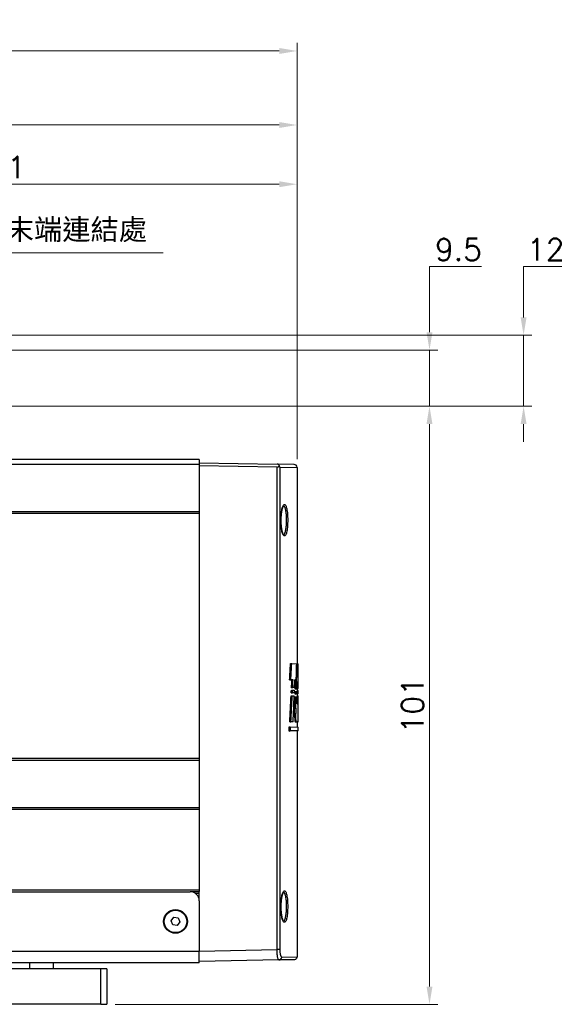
# Model space of a CAD drawing. Header units: inches. Extents: x 0 to 6721, y -3375 to 1330.
# Tile 67 of 196: x 4752 to 4844, y -2055 to -1889. Entities that reach past the tile are written whole.
import ezdxf

# ---------------------------------------------------------------- set-up
doc = ezdxf.new("R2010")
doc.units = ezdxf.units.IN
doc.header["$MEASUREMENT"] = 0
for name, color, linetype, lineweight in [('AM_5', 3, 'Continuous', 15), ('可見 (ISO)', 7, 'Continuous', 25), ('窄部可見 (ISO)', 7, 'Continuous', 25)]:
    doc.layers.add(name, color=color, linetype=linetype, lineweight=lineweight)
doc.styles.get("Standard").update_dxf_attribs({"font": 'arial.ttf'})
doc.styles.add('尺寸標註', font='romans.shx', dxfattribs={"bigfont": 'CHINESET.SHX'})
doc.dimstyles.new('複本(3) CNS2-1$0', dxfattribs={"dimtxt": 3.7, "dimasz": 3, "dimexe": 1.4, "dimexo": 1.4, "dimgap": 1, "dimtad": 1, "dimtoh": 1, "dimdsep": 46, "dimtxsty": '尺寸標註', "dimcen": 0, "dimclrd": 2, "dimclre": 2, "dimclrt": 3, "dimadec": 0, "dimazin": 2, "dimtp": 0.1, "dimtm": 0.1, "dimtfac": 0.71, "dimtmove": 0, "dimatfit": 0, "dimfxl": 0, "dimlwd": 13, "dimlwe": 13, "dimarcsym": 0})

# ---------------------------------------------------------------- blocks, each defined once
blk = doc.blocks.new('*S380')
at = {"layer": 'AM_5', "color": 7}
for p, q in [((10226.38, -457.09), (10210.79, -464.07)), ((10266.01, -457.09), (10226.38, -457.09))]:
    blk.add_line(p, q, dxfattribs=at)
at = {"layer": 'AM_5', "color": 7, "linetype": 'Continuous'}
blk.add_trace([(10210.55, -463.54), (10211.03, -464.6), (10207.59, -465.5)], dxfattribs=at)
at = {"layer": 'AM_5', "color": 2, "insert": (10229.88, -455.34), "char_height": 3.5, "attachment_point": 7}
blk.add_mtext('{\\fPMingLiU|b0|i0|c136|p18;手臂末端連結處}', dxfattribs=at)
blk = doc.blocks.new('*D452')
at = {"layer": 'AM_5', "color": 2, "lineweight": 13}
for p, q in [((4697.96, -1929.51), (4697.96, -1915.51)), ((4798.96, -1963.33), (4798.96, -1915.51)), ((4700.96, -1916.91), (4795.96, -1916.91))]:
    blk.add_line(p, q, dxfattribs=at)
at = {"layer": 'AM_5', "color": 2}
for points in [[(4700.96, -1916.41), (4700.96, -1917.41), (4697.96, -1916.91)], [(4795.96, -1916.41), (4795.96, -1917.41), (4798.96, -1916.91)]]:
    blk.add_solid(points, dxfattribs=at)
at = {"layer": 'Defpoints', "color": 0}
for p in [(4798.96, -1916.91), (4697.96, -1930.91), (4798.96, -1964.73)]:
    blk.add_point(p, dxfattribs=at)
at = {"layer": 'AM_5', "color": 3, "insert": (4748.46, -1914.06), "char_height": 3.7, "attachment_point": 5, "style": '尺寸標註'}
blk.add_mtext('101', dxfattribs=at)
blk = doc.blocks.new('*D453')
at = {"layer": 'AM_5', "color": 2, "lineweight": 13}
for p, q in [((4604.96, -1962.93), (4604.96, -1905.51)), ((4798.96, -1963.33), (4798.96, -1905.51)), ((4607.96, -1906.91), (4795.96, -1906.91))]:
    blk.add_line(p, q, dxfattribs=at)
at = {"layer": 'AM_5', "color": 2}
for points in [[(4607.96, -1906.41), (4607.96, -1907.41), (4604.96, -1906.91)], [(4795.96, -1906.41), (4795.96, -1907.41), (4798.96, -1906.91)]]:
    blk.add_solid(points, dxfattribs=at)
at = {"layer": 'Defpoints', "color": 0}
for p in [(4798.96, -1906.91), (4604.96, -1964.33), (4798.96, -1964.73)]:
    blk.add_point(p, dxfattribs=at)
at = {"layer": 'AM_5', "color": 3, "insert": (4701.96, -1904.06), "char_height": 3.7, "attachment_point": 5, "style": '尺寸標註'}
blk.add_mtext('194', dxfattribs=at)
blk = doc.blocks.new('*D454')
at = {"layer": 'AM_5', "color": 2, "lineweight": 13}
for p, q in [((4574.39, -1974.86), (4574.39, -1893.01)), ((4798.96, -1963.33), (4798.96, -1893.01)), ((4795.96, -1894.41), (4577.39, -1894.41))]:
    blk.add_line(p, q, dxfattribs=at)
at = {"layer": 'AM_5', "color": 2}
for points in [[(4577.39, -1893.91), (4577.39, -1894.91), (4574.39, -1894.41)], [(4795.96, -1893.91), (4795.96, -1894.91), (4798.96, -1894.41)]]:
    blk.add_solid(points, dxfattribs=at)
at = {"layer": 'Defpoints', "color": 0}
for p in [(4574.39, -1894.41), (4798.96, -1964.73), (4574.39, -1976.26)]:
    blk.add_point(p, dxfattribs=at)
at = {"layer": 'AM_5', "color": 3, "insert": (4686.67, -1891.56), "char_height": 3.7, "attachment_point": 5, "style": '尺寸標註'}
blk.add_mtext('224.6', dxfattribs=at)
blk = doc.blocks.new('*D455')
at = {"layer": 'AM_5', "color": 2, "lineweight": 13}
for p, q in [((4721.32, -1954.41), (4822.71, -1954.41)), ((4821.31, -2052.41), (4821.31, -1957.41)), ((4768.28, -2055.41), (4822.71, -2055.41))]:
    blk.add_line(p, q, dxfattribs=at)
at = {"layer": 'AM_5', "color": 2}
for points in [[(4820.81, -1957.41), (4821.81, -1957.41), (4821.31, -1954.41)], [(4820.81, -2052.41), (4821.81, -2052.41), (4821.31, -2055.41)]]:
    blk.add_solid(points, dxfattribs=at)
at = {"layer": 'Defpoints', "color": 0}
for p in [(4719.92, -1954.41), (4821.31, -1954.41), (4766.88, -2055.41)]:
    blk.add_point(p, dxfattribs=at)
at = {"layer": 'AM_5', "color": 3, "insert": (4818.46, -2004.91), "char_height": 3.7, "attachment_point": 5, "rotation": 90, "style": '尺寸標註'}
blk.add_mtext('101', dxfattribs=at)
blk = doc.blocks.new('*D456')
at = {"layer": 'AM_5', "color": 2, "lineweight": 13}
for p, q in [((4821.31, -1941.91), (4821.31, -1930.8)), ((4821.31, -1930.8), (4830.07, -1930.8)), ((4719.36, -1944.91), (4822.71, -1944.91)), ((4821.31, -1954.41), (4821.31, -1944.91)), ((4721.32, -1954.41), (4822.71, -1954.41)), ((4821.31, -1957.41), (4821.31, -1960.41))]:
    blk.add_line(p, q, dxfattribs=at)
at = {"layer": 'AM_5', "color": 2}
for points in [[(4820.81, -1941.91), (4821.81, -1941.91), (4821.31, -1944.91)], [(4820.81, -1957.41), (4821.81, -1957.41), (4821.31, -1954.41)]]:
    blk.add_solid(points, dxfattribs=at)
at = {"layer": 'Defpoints', "color": 0}
for p in [(4717.96, -1944.91), (4821.31, -1944.91), (4719.92, -1954.41)]:
    blk.add_point(p, dxfattribs=at)
at = {"layer": 'AM_5', "color": 3, "insert": (4826.19, -1927.95), "char_height": 3.7, "attachment_point": 5, "style": '尺寸標註'}
blk.add_mtext('9.5', dxfattribs=at)
blk = doc.blocks.new('*D457')
at = {"layer": 'AM_5', "color": 2, "lineweight": 13}
for p, q in [((4837.19, -1939.41), (4837.19, -1930.8)), ((4837.19, -1930.8), (4843.65, -1930.8)), ((4732.36, -1942.41), (4838.59, -1942.41)), ((4837.19, -1954.41), (4837.19, -1942.41)), ((4721.32, -1954.41), (4838.59, -1954.41)), ((4837.19, -1957.41), (4837.19, -1960.41))]:
    blk.add_line(p, q, dxfattribs=at)
at = {"layer": 'AM_5', "color": 2}
for points in [[(4836.69, -1939.41), (4837.69, -1939.41), (4837.19, -1942.41)], [(4836.69, -1957.41), (4837.69, -1957.41), (4837.19, -1954.41)]]:
    blk.add_solid(points, dxfattribs=at)
at = {"layer": 'Defpoints', "color": 0}
for p in [(4730.96, -1942.41), (4719.92, -1954.41), (4837.19, -1954.41)]:
    blk.add_point(p, dxfattribs=at)
at = {"layer": 'AM_5', "color": 3, "insert": (4840.92, -1927.95), "char_height": 3.7, "attachment_point": 5, "style": '尺寸標註'}
blk.add_mtext('12', dxfattribs=at)

msp = doc.modelspace()

# ---------------------------------------------------------------- linework, layer by layer
at = {"layer": '可見 (ISO)'}
for p, q in [((4782.457, -1963.405), (4747.064, -1963.405)), ((4782.457, -1963.405), (4782.457, -1964.228)), ((4782.457, -1964.228), (4612.457, -1964.228)), ((4782.457, -1963.955), (4795.584, -1964.185)), ((4782.457, -1964.228), (4782.457, -1972.228)), ((4795.584, -1964.685), (4782.457, -1964.456)), ((4798.466, -1964.235), (4795.584, -1964.185)), ((4798.957, -1964.735), (4798.957, -1997.894)), ((4782.457, -1972.228), (4612.457, -1972.228)), ((4782.457, -1972.528), (4612.457, -1972.528)), ((4782.457, -1972.228), (4782.457, -1972.528)), ((4782.457, -1972.528), (4782.457, -2013.905)), ((4797.861, -1997.875), (4798.063, -1997.879)), ((4798.063, -1997.879), (4798.9, -1997.893)), ((4798.9, -1997.893), (4799.038, -1997.896)), ((4799.038, -1997.896), (4799.155, -1997.898)), ((4799.157, -2001.85), (4799.157, -1998.083)), ((4798.861, -1999.455), (4798.919, -1999.456)), ((4797.717, -2000.608), (4797.921, -2000.604)), ((4798.288, -2000.598), (4797.921, -2000.604)), ((4798.025, -2001.935), (4798.228, -2001.931)), ((4798.547, -2001.925), (4798.228, -2001.931)), ((4798.831, -2000.588), (4798.595, -2000.592)), ((4799.127, -2000.896), (4799.051, -2000.897)), ((4797.953, -2003.29), (4798.156, -2003.293)), ((4797.979, -2002.828), (4798.182, -2002.825)), ((4798.001, -2002.367), (4798.204, -2002.37)), ((4798.156, -2003.293), (4798.488, -2003.299)), ((4798.509, -2002.819), (4798.182, -2002.825)), ((4798.204, -2002.37), (4798.526, -2002.376)), ((4798.617, -2003.488), (4798.818, -2003.492)), ((4798.631, -2003.004), (4798.832, -2003)), ((4798.643, -2002.565), (4798.844, -2002.568)), ((4798.652, -2002.11), (4798.853, -2002.107)), ((4798.818, -2003.492), (4799.007, -2003.495)), ((4799.016, -2002.997), (4798.832, -2003)), ((4798.844, -2002.568), (4799.024, -2002.572)), ((4799.032, -2002.104), (4798.853, -2002.107)), ((4798.957, -2002.105), (4798.957, -2002.57)), ((4798.957, -2002.384), (4799.143, -2002.387)), ((4798.957, -2002.998), (4798.957, -2003.494)), ((4798.957, -2003.307), (4799.139, -2003.31)), ((4799.007, -2003.495), (4799.101, -2003.496)), ((4799.016, -2002.997), (4799.108, -2002.995)), ((4799.024, -2002.572), (4799.113, -2002.573)), ((4799.032, -2002.104), (4799.116, -2002.102)), ((4799.101, -2003.496), (4799.155, -2003.497)), ((4799.156, -2002.994), (4799.108, -2002.995)), ((4799.113, -2002.573), (4799.157, -2002.574)), ((4799.157, -2002.102), (4799.116, -2002.102)), ((4798.984, -2004.69), (4799.087, -2004.691)), ((4798.552, -2006.299), (4798.754, -2006.299)), ((4798.562, -2005.404), (4798.763, -2005.405)), ((4797.62, -2008.554), (4797.824, -2008.558)), ((4797.62, -2009.251), (4797.62, -2008.554)), ((4797.728, -2007.725), (4797.932, -2007.722)), ((4797.824, -2008.558), (4799.157, -2008.581)), ((4797.824, -2008.558), (4797.824, -2009.248)), ((4798.305, -2007.715), (4797.932, -2007.722)), ((4798.867, -2007.778), (4798.666, -2007.782)), ((4799.101, -2007.774), (4798.868, -2007.778)), ((4798.957, -2007.776), (4798.957, -2008.578)), ((4799.11, -2007.701), (4799.156, -2007.7)), ((4799.157, -2009.224), (4799.157, -2008.581)), ((4797.62, -2009.251), (4797.824, -2009.248)), ((4799.157, -2009.224), (4797.824, -2009.248)), ((4798.957, -2009.228), (4798.957, -2047.376)), ((4782.457, -2013.905), (4612.457, -2013.905)), ((4782.457, -2014.205), (4612.457, -2014.205)), ((4782.457, -2013.905), (4782.457, -2014.205)), ((4782.457, -2014.205), (4782.457, -2022.205)), ((4782.457, -2022.205), (4612.457, -2022.205)), ((4782.457, -2022.505), (4612.457, -2022.505)), ((4782.457, -2022.205), (4782.457, -2022.505)), ((4782.457, -2022.505), (4782.457, -2036.105)), ((4782.457, -2036.105), (4612.457, -2036.105)), ((4613.957, -2036.405), (4780.957, -2036.405)), ((4782.457, -2036.405), (4780.957, -2036.405)), ((4781.786, -2036.655), (4782.457, -2036.655)), ((4782.457, -2036.105), (4782.457, -2036.355)), ((4782.457, -2037.905), (4782.457, -2036.355)), ((4782.444, -2037.705), (4782.457, -2037.705)), ((4782.457, -2037.905), (4782.457, -2046.405)), ((4777.713, -2041.306), (4778.171, -2040.712)), ((4777.999, -2042), (4777.713, -2041.306)), ((4778.171, -2040.712), (4778.915, -2040.811)), ((4779.201, -2041.505), (4778.743, -2042.099)), ((4778.915, -2040.811), (4779.201, -2041.505)), ((4778.743, -2042.099), (4777.999, -2042)), ((4782.457, -2048.405), (4782.457, -2046.405)), ((4782.457, -2048.405), (4612.457, -2048.405)), ((4757.878, -2049.405), (4757.878, -2048.405)), ((4795.898, -2047.921), (4782.457, -2048.155)), ((4798.466, -2047.876), (4795.898, -2047.921)), ((4765.878, -2049.405), (4727.878, -2049.405)), ((4766.878, -2049.405), (4765.878, -2049.405)), ((4766.878, -2049.405), (4766.878, -2055.405)), ((4765.878, -2055.405), (4727.878, -2055.405)), ((4765.878, -2055.405), (4766.878, -2055.405))]:
    msp.add_line(p, q, dxfattribs=at)
for radius in [2, 1.9]:
    msp.add_circle((4778.457, -2041.405), radius, dxfattribs=at)
for centre, radius, end in [((4798.457, -1964.735), 0.5, 89), ((4780.957, -2037.905), 1.5, 90)]:
    msp.add_arc(centre, radius, 0, end, dxfattribs=at)
for centre, major_axis, ratio, start_param, end_param in [((4795.575, -1964.185), (-0.358, 0.361), 0.9656926, 2.3605575, 3.2761601), ((3878.306, -1950.642), (919.298, -52.009), 0.9510687, 0.0023366, 0.0054611), ((3876.318, -1950.636), (921.484, -52.132), 0.9510687, 0.0024691, 0.0055781), ((3840.609, -1981.978), (957.162, 54.151), 0.9510687, 6.2033612, 6.2063168), ((3833.26, -1973.93), (964.477, -54.971), 0.9518055, 0.0291664, 0.0320505), ((3856.203, -1957.297), (941.356, -53.653), 0.9518055, 0.0100595, 0.0115468), ((3854.194, -1957.292), (943.561, -53.779), 0.9518055, 0.0101746, 0.0116584), ((3833.166, -1974.505), (964.569, 54.976), 0.9518055, 6.1935566, 6.1950067), ((3835.22, -1973.931), (962.321, -54.848), 0.9518055, 0.029095, 0.030752), ((3822.64, -1992.438), (975.083, 55.576), 0.9518055, 6.2129789, 6.2142768), ((3824.119, -1988.381), (973.606, -55.491), 0.9518055, 0.045029, 0.0463288), ((4707.457, -2007.076), (1.875, 285.087), 0.3215892, 4.7319551, 4.7328382), ((3862.926, -1957.469), (934.636, -53.27), 0.9518055, 0.0033878, 0.0083722), ((3860.908, -1957.463), (936.851, -53.397), 0.9518055, 0.0035187, 0.0084834), ((4707.426, -1956.597), (-1.883, 281.974), 0.3245408, 4.5455255, 4.5471832), ((4707.457, -1956.614), (-1.881, 282.54), 0.324488, 4.5459361, 4.547565), ((3837.36, -1974.473), (960.378, 54.738), 0.9518055, 6.1870662, 6.1918915), ((4707.502, -1974.466), (1.885, 282.47), 0.3244089, 4.6140091, 4.6155844), ((3838.575, -1974.128), (958.97, -54.657), 0.9518055, 0.0255993, 0.0276956), ((4707.49, -1974.077), (-1.872, 281.872), 0.3244298, 4.6074315, 4.6089957), ((3836.611, -1974.126), (961.131, -54.78), 0.9518055, 0.0256739, 0.0277625), ((4707.462, -1974.068), (-1.88, 282.532), 0.3244788, 4.6076489, 4.6091844), ((3839.246, -1992.537), (958.526, 54.19), 0.9509983, 6.210499, 6.2118075), ((4707.482, -1992.522), (1.881, 282.502), 0.3244437, 4.6774632, 4.6789695), ((3841.045, -1988.515), (956.73, -54.088), 0.9509983, 0.0416294, 0.0429405), ((4707.471, -1988.584), (-1.88, 282.519), 0.3244638, 4.6592001, 4.660696), ((3821.359, -2003.728), (976.363, -55.649), 0.9518055, 0.0600586, 0.0602592), ((4707.704, -2002.484), (-1.704, -444.866), 0.205539, 1.5713817, 1.5718016), ((3821.368, -2006.95), (976.353, 55.648), 0.9518055, 6.2240785, 6.2270841), ((4707.488, -2007.034), (1.88, 282.493), 0.3244332, 4.7288466, 4.7303352), ((3821.359, -2003.728), (976.363, -55.649), 0.9518055, 0.0555438, 0.0580797)]:
    msp.add_ellipse(centre, major_axis=major_axis, ratio=ratio, start_param=start_param, end_param=end_param, dxfattribs=at)
for points, knots in [([(4795.977, -1964.496), (4795.97, -1964.457), (4795.958, -1964.418), (4795.92, -1964.347), (4795.895, -1964.314), (4795.832, -1964.258), (4795.794, -1964.234), (4795.725, -1964.206), (4795.697, -1964.198), (4795.641, -1964.188), (4795.612, -1964.185), (4795.584, -1964.185)], [0.000000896, 0.000000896, 0.000000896, 0.000000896, 0.016688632, 0.016688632, 0.032072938, 0.032072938, 0.047031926, 0.047031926, 0.055959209, 0.055959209, 0.064554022, 0.064554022, 0.064554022, 0.064554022]), ([(4796.059, -1964.685), (4796.057, -1964.675), (4796.054, -1964.666), (4796.045, -1964.634), (4796.036, -1964.611), (4796.013, -1964.557), (4795.996, -1964.526), (4795.977, -1964.496)], [-0.026920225, -0.026920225, -0.026920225, -0.026920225, -0.023086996, -0.023086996, -0.013337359, -0.013337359, -0.00000098, -0.00000098, -0.00000098, -0.00000098]), ([(4796.678, -1971.194), (4796.678, -1971.194), (4796.666, -1971.202), (4796.626, -1971.251), (4796.591, -1971.309), (4796.515, -1971.479), (4796.473, -1971.602), (4796.391, -1971.916), (4796.351, -1972.119), (4796.285, -1972.575), (4796.26, -1972.835), (4796.238, -1973.233), (4796.234, -1973.366), (4796.231, -1973.534), (4796.231, -1973.567), (4796.231, -1973.651), (4796.231, -1973.702), (4796.233, -1973.904), (4796.237, -1974.056), (4796.25, -1974.284), (4796.255, -1974.364), (4796.261, -1974.443)], [0.03283105, 0.03283105, 0.03283105, 0.03283105, 0.06888056, 0.06888056, 0.12618137, 0.12618137, 0.19320114, 0.19320114, 0.27181831, 0.27181831, 0.35398045, 0.35398045, 0.39419044, 0.39419044, 0.40427127, 0.40427127, 0.41939616, 0.41939616, 0.46493517, 0.46493517, 0.4897761, 0.4897761, 0.4897761, 0.4897761]), ([(4796.261, -1974.443), (4796.282, -1974.701), (4796.312, -1974.949), (4796.388, -1975.383), (4796.434, -1975.575), (4796.531, -1975.878), (4796.585, -1975.995), (4796.646, -1976.086), (4796.663, -1976.104), (4796.676, -1976.115), (4796.678, -1976.116), (4796.678, -1976.116)], [0, 0, 0, 0, 0.08174548, 0.08174548, 0.16340077, 0.16340077, 0.24442496, 0.24442496, 0.2806045, 0.2806045, 0.29715622, 0.29715622, 0.29715622, 0.29715622]), ([(4799.038, -1997.896), (4799.027, -1997.922), (4799.016, -1997.975), (4798.988, -1998.176), (4798.971, -1998.356), (4798.944, -1998.773), (4798.931, -1999.036), (4798.921, -1999.368), (4798.92, -1999.412), (4798.919, -1999.456)], [1.08927231, 1.08927231, 1.08927231, 1.08927231, 1.14931917, 1.14931917, 1.23786588, 1.23786588, 1.32630795, 1.32630795, 1.33943432, 1.33943432, 1.33943432, 1.33943432]), ([(4799.157, -1998.083), (4799.157, -1998.05), (4799.157, -1998.021), (4799.157, -1997.937), (4799.156, -1997.905), (4799.155, -1997.898)], [-0.26480933, -0.26480933, -0.26480933, -0.26480933, -0.246613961, -0.246613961, -0.203205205, -0.203205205, -0.203205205, -0.203205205]), ([(4798.552, -2006.299), (4798.552, -2006.355), (4798.551, -2006.41), (4798.551, -2006.63), (4798.555, -2006.806), (4798.567, -2007.131), (4798.577, -2007.279), (4798.598, -2007.513), (4798.611, -2007.615), (4798.639, -2007.749), (4798.653, -2007.782), (4798.666, -2007.782)], [-0.41397318, -0.41397318, -0.41397318, -0.41397318, -0.39775294, -0.39775294, -0.34805293, -0.34805293, -0.29835292, -0.29835292, -0.24849755, -0.24849755, -0.19864218, -0.19864218, -0.19864218, -0.19864218]), ([(4798.868, -2007.778), (4798.867, -2007.778), (4798.867, -2007.778), (4798.854, -2007.778), (4798.839, -2007.746), (4798.812, -2007.612), (4798.799, -2007.51), (4798.778, -2007.277), (4798.768, -2007.129), (4798.756, -2006.805), (4798.753, -2006.629), (4798.753, -2006.464), (4798.753, -2006.41), (4798.753, -2006.355), (4798.754, -2006.299)], [0.59405241, 0.59405241, 0.59405241, 0.59405241, 0.59480637, 0.59480637, 0.64452828, 0.64452828, 0.69425018, 0.69425018, 0.74381794, 0.74381794, 0.79338571, 0.79338571, 0.79338571, 0.80957398, 0.80957398, 0.80957398, 0.80957398]), ([(4799.101, -2007.774), (4799.106, -2007.744), (4799.111, -2007.699), (4799.124, -2007.519), (4799.131, -2007.338), (4799.14, -2006.922), (4799.143, -2006.658), (4799.145, -2006.345), (4799.145, -2006.32), (4799.145, -2006.296)], [-1.01638691, -1.01638691, -1.01638691, -1.01638691, -0.97202233, -0.97202233, -0.88365924, -0.88365924, -0.79537211, -0.79537211, -0.78788199, -0.78788199, -0.78788199, -0.78788199]), ([(4796.678, -2036.444), (4796.678, -2036.444), (4796.666, -2036.452), (4796.626, -2036.501), (4796.591, -2036.559), (4796.515, -2036.729), (4796.473, -2036.852), (4796.391, -2037.166), (4796.351, -2037.369), (4796.285, -2037.825), (4796.26, -2038.085), (4796.238, -2038.483), (4796.234, -2038.616), (4796.231, -2038.784), (4796.231, -2038.817), (4796.231, -2038.901), (4796.231, -2038.952), (4796.233, -2039.154), (4796.237, -2039.306), (4796.25, -2039.534), (4796.255, -2039.614), (4796.261, -2039.693)], [0.03283105, 0.03283105, 0.03283105, 0.03283105, 0.06888056, 0.06888056, 0.12618137, 0.12618137, 0.19320114, 0.19320114, 0.27181831, 0.27181831, 0.35398045, 0.35398045, 0.39419044, 0.39419044, 0.40427127, 0.40427127, 0.41939616, 0.41939616, 0.46493517, 0.46493517, 0.4897761, 0.4897761, 0.4897761, 0.4897761]), ([(4796.261, -2039.693), (4796.282, -2039.951), (4796.312, -2040.199), (4796.388, -2040.633), (4796.434, -2040.825), (4796.531, -2041.128), (4796.585, -2041.245), (4796.646, -2041.336), (4796.663, -2041.354), (4796.676, -2041.365), (4796.678, -2041.366), (4796.678, -2041.366)], [0, 0, 0, 0, 0.08174548, 0.08174548, 0.16340077, 0.16340077, 0.24442496, 0.24442496, 0.2806045, 0.2806045, 0.29715622, 0.29715622, 0.29715622, 0.29715622]), ([(4798.957, -2047.376), (4798.957, -2047.43), (4798.948, -2047.484), (4798.919, -2047.571), (4798.903, -2047.605), (4798.856, -2047.683), (4798.819, -2047.725), (4798.751, -2047.782), (4798.723, -2047.801), (4798.646, -2047.842), (4798.593, -2047.86), (4798.515, -2047.873), (4798.49, -2047.876), (4798.466, -2047.876)], [0, 0, 0, 0, 0.016139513, 0.016139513, 0.027264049, 0.027264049, 0.043672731, 0.043672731, 0.053661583, 0.053661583, 0.070096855, 0.070096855, 0.077400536, 0.077400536, 0.077400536, 0.077400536])]:
    msp.add_open_spline(points, degree=3, knots=knots, dxfattribs=at)
for points in [[(4798.552, -2006.299), (4798.554, -2006.003), (4798.557, -2005.704), (4798.562, -2005.404)], [(4798.763, -2005.405), (4798.759, -2005.704), (4798.755, -2006.003), (4798.754, -2006.299)]]:
    msp.add_open_spline(points, degree=3, dxfattribs=at)
at = {"layer": '窄部可見 (ISO)'}
for p, q in [((4795.584, -2046.177), (4795.584, -1964.685)), ((4796.059, -1964.685), (4796.059, -2046.177)), ((4796.059, -1964.685), (4798.957, -1964.735)), ((4612.457, -2046.405), (4782.457, -2046.405)), ((4782.457, -2046.406), (4795.584, -2046.177)), ((4796.059, -2046.177), (4795.584, -2046.177)), ((4753.878, -2049.405), (4753.878, -2048.405)), ((4796.375, -2047.421), (4798.957, -2047.376)), ((4765.878, -2055.405), (4765.878, -2049.405))]:
    msp.add_line(p, q, dxfattribs=at)
for centre, major_axis, ratio, start_param, end_param in [((4797.168, -1972.852), (0.2, 0.012), 0.3019555, 4.71176, 6.0870834), ((4796.334, -1973.851), (0.057, 3.221), 0.2666414, 4.7779168, 5.0128651), ((4796.062, -1974.459), (0.199, 0.016), 0.3015046, 6.0274454, 6.2831854), ((4797.168, -2038.102), (0.2, 0.012), 0.3019555, 4.71176, 6.0870834), ((4796.334, -2039.101), (0.057, 3.221), 0.2666414, 4.7779168, 5.0128651), ((4796.062, -2039.709), (0.199, 0.016), 0.3015046, 6.0274454, 6.2831854), ((4795.889, -2047.421), (0.009, -0.5), 0.9717724, 0, 1.5538356)]:
    msp.add_ellipse(centre, major_axis=major_axis, ratio=ratio, start_param=start_param, end_param=end_param, dxfattribs=at)
for points, knots in [([(4796.256, -1974.459), (4796.243, -1974.291), (4796.234, -1974.12), (4796.229, -1973.945), (4796.224, -1973.769), (4796.224, -1973.591), (4796.227, -1973.417), (4796.231, -1973.241), (4796.24, -1973.07), (4796.252, -1972.901), (4796.265, -1972.733), (4796.281, -1972.568), (4796.301, -1972.415), (4796.341, -1972.107), (4796.397, -1971.83), (4796.46, -1971.611), (4796.492, -1971.501), (4796.526, -1971.403), (4796.562, -1971.32), (4796.597, -1971.238), (4796.634, -1971.172), (4796.671, -1971.12), (4796.708, -1971.069), (4796.747, -1971.034), (4796.785, -1971.015), (4796.823, -1970.997), (4796.86, -1970.995), (4796.897, -1971.009), (4796.934, -1971.024), (4796.971, -1971.056), (4797.006, -1971.103), (4797.04, -1971.151), (4797.073, -1971.214), (4797.105, -1971.294), (4797.137, -1971.374), (4797.166, -1971.467), (4797.193, -1971.575), (4797.22, -1971.682), (4797.245, -1971.805), (4797.267, -1971.938), (4797.29, -1972.072), (4797.309, -1972.215), (4797.325, -1972.367), (4797.329, -1972.406), (4797.333, -1972.445), (4797.337, -1972.484), (4797.342, -1972.543), (4797.347, -1972.604), (4797.352, -1972.665), (4797.357, -1972.727), (4797.361, -1972.789), (4797.365, -1972.852)], [0.0164739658, 0.0164739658, 0.0164739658, 0.0164739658, 0.0170020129, 0.0170020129, 0.0170020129, 0.0175308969, 0.0175308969, 0.0175308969, 0.0180625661, 0.0180625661, 0.0180625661, 0.0185943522, 0.0185943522, 0.0185943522, 0.0196585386, 0.0196585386, 0.0196585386, 0.020190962, 0.020190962, 0.020190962, 0.0207235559, 0.0207235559, 0.0207235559, 0.0212562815, 0.0212562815, 0.0212562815, 0.0217890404, 0.0217890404, 0.0217890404, 0.0223217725, 0.0223217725, 0.0223217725, 0.022854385, 0.022854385, 0.022854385, 0.0233868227, 0.0233868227, 0.0233868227, 0.0239190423, 0.0239190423, 0.0239190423, 0.0244510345, 0.0244510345, 0.0244510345, 0.0245839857, 0.0245839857, 0.0245839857, 0.0247834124, 0.0247834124, 0.0247834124, 0.0249828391, 0.0249828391, 0.0249828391, 0.0249828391]), ([(4797.172, -1972.912), (4797.163, -1972.772), (4797.151, -1972.634), (4797.137, -1972.505), (4797.122, -1972.375), (4797.106, -1972.254), (4797.087, -1972.139), (4797.083, -1972.115), (4797.079, -1972.091), (4797.075, -1972.067), (4797.059, -1971.979), (4797.042, -1971.896), (4797.023, -1971.82), (4797.016, -1971.789), (4797.008, -1971.76), (4797.001, -1971.731), (4796.984, -1971.67), (4796.967, -1971.614), (4796.948, -1971.562), (4796.937, -1971.53), (4796.925, -1971.5), (4796.913, -1971.471), (4796.896, -1971.433), (4796.88, -1971.399), (4796.862, -1971.369), (4796.846, -1971.341), (4796.83, -1971.316), (4796.813, -1971.295), (4796.799, -1971.277), (4796.784, -1971.261), (4796.769, -1971.248), (4796.748, -1971.23), (4796.727, -1971.216), (4796.705, -1971.209), (4796.694, -1971.204), (4796.682, -1971.202), (4796.671, -1971.2)], [0.0083603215, 0.0083603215, 0.0083603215, 0.0083603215, 0.008803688, 0.008803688, 0.008803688, 0.0092470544, 0.0092470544, 0.0092470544, 0.0093409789, 0.0093409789, 0.0093409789, 0.0096904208, 0.0096904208, 0.0096904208, 0.0098317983, 0.0098317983, 0.0098317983, 0.0101337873, 0.0101337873, 0.0101337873, 0.0103228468, 0.0103228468, 0.0103228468, 0.0105771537, 0.0105771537, 0.0105771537, 0.0108143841, 0.0108143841, 0.0108143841, 0.0110205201, 0.0110205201, 0.0110205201, 0.0113061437, 0.0113061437, 0.0113061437, 0.0114586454, 0.0114586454, 0.0114586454, 0.0114586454]), ([(4797.365, -1972.852), (4797.375, -1973.02), (4797.382, -1973.195), (4797.389, -1973.544), (4797.389, -1973.72), (4797.38, -1974.248), (4797.361, -1974.59), (4797.313, -1975.056), (4797.295, -1975.202), (4797.252, -1975.471), (4797.227, -1975.597), (4797.174, -1975.817), (4797.145, -1975.913), (4797.083, -1976.077), (4797.049, -1976.144), (4796.946, -1976.295), (4796.87, -1976.331), (4796.757, -1976.285), (4796.719, -1976.253), (4796.644, -1976.156), (4796.607, -1976.092), (4796.536, -1975.934), (4796.501, -1975.839), (4796.437, -1975.623), (4796.407, -1975.503), (4796.352, -1975.238), (4796.328, -1975.092), (4796.286, -1974.788), (4796.269, -1974.628), (4796.256, -1974.459)], [0.0079587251, 0.0079587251, 0.0079587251, 0.0079587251, 0.0084909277, 0.0084909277, 0.0090231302, 0.0090231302, 0.0100875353, 0.0100875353, 0.0106197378, 0.0106197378, 0.0111519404, 0.0111519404, 0.0116841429, 0.0116841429, 0.0122163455, 0.0122163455, 0.0132807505, 0.0132807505, 0.0138129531, 0.0138129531, 0.0143451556, 0.0143451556, 0.0148773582, 0.0148773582, 0.0154095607, 0.0154095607, 0.0159417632, 0.0159417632, 0.0164739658, 0.0164739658, 0.0164739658, 0.0164739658]), ([(4796.67, -1976.111), (4796.694, -1976.108), (4796.717, -1976.1), (4796.773, -1976.064), (4796.805, -1976.03), (4796.866, -1975.939), (4796.896, -1975.881), (4796.952, -1975.743), (4796.978, -1975.663), (4797.027, -1975.482), (4797.05, -1975.379), (4797.09, -1975.159), (4797.108, -1975.042), (4797.139, -1974.791), (4797.153, -1974.656), (4797.174, -1974.382), (4797.182, -1974.241), (4797.192, -1973.951), (4797.195, -1973.802), (4797.195, -1973.655)], [0.0037452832, 0.0037452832, 0.0037452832, 0.0037452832, 0.0040548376, 0.0040548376, 0.004498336, 0.004498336, 0.0049418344, 0.0049418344, 0.0053853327, 0.0053853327, 0.0058288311, 0.0058288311, 0.0062723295, 0.0062723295, 0.0067158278, 0.0067158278, 0.0071593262, 0.0071593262, 0.0076028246, 0.0076028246, 0.0076028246, 0.0076028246]), ([(4796.256, -2039.709), (4796.243, -2039.541), (4796.234, -2039.37), (4796.229, -2039.195), (4796.224, -2039.019), (4796.224, -2038.841), (4796.227, -2038.667), (4796.231, -2038.491), (4796.24, -2038.32), (4796.252, -2038.151), (4796.265, -2037.983), (4796.281, -2037.818), (4796.301, -2037.665), (4796.341, -2037.357), (4796.397, -2037.08), (4796.46, -2036.861), (4796.492, -2036.751), (4796.526, -2036.653), (4796.562, -2036.57), (4796.597, -2036.488), (4796.634, -2036.422), (4796.671, -2036.37), (4796.708, -2036.319), (4796.747, -2036.284), (4796.785, -2036.265), (4796.823, -2036.247), (4796.86, -2036.245), (4796.897, -2036.259), (4796.934, -2036.274), (4796.971, -2036.306), (4797.006, -2036.353), (4797.04, -2036.401), (4797.073, -2036.464), (4797.105, -2036.544), (4797.137, -2036.624), (4797.166, -2036.717), (4797.193, -2036.825), (4797.22, -2036.932), (4797.245, -2037.055), (4797.267, -2037.188), (4797.29, -2037.322), (4797.309, -2037.465), (4797.325, -2037.617), (4797.329, -2037.656), (4797.333, -2037.695), (4797.337, -2037.734), (4797.342, -2037.793), (4797.347, -2037.854), (4797.352, -2037.915), (4797.357, -2037.977), (4797.361, -2038.039), (4797.365, -2038.102)], [0.0164739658, 0.0164739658, 0.0164739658, 0.0164739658, 0.0170020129, 0.0170020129, 0.0170020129, 0.0175308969, 0.0175308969, 0.0175308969, 0.0180625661, 0.0180625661, 0.0180625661, 0.0185943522, 0.0185943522, 0.0185943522, 0.0196585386, 0.0196585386, 0.0196585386, 0.020190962, 0.020190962, 0.020190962, 0.0207235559, 0.0207235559, 0.0207235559, 0.0212562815, 0.0212562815, 0.0212562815, 0.0217890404, 0.0217890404, 0.0217890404, 0.0223217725, 0.0223217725, 0.0223217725, 0.022854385, 0.022854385, 0.022854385, 0.0233868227, 0.0233868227, 0.0233868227, 0.0239190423, 0.0239190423, 0.0239190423, 0.0244510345, 0.0244510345, 0.0244510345, 0.0245839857, 0.0245839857, 0.0245839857, 0.0247834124, 0.0247834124, 0.0247834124, 0.0249828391, 0.0249828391, 0.0249828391, 0.0249828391]), ([(4797.172, -2038.162), (4797.163, -2038.022), (4797.151, -2037.884), (4797.137, -2037.755), (4797.122, -2037.625), (4797.106, -2037.504), (4797.087, -2037.389), (4797.083, -2037.365), (4797.079, -2037.341), (4797.075, -2037.317), (4797.059, -2037.229), (4797.042, -2037.146), (4797.023, -2037.07), (4797.016, -2037.039), (4797.008, -2037.01), (4797.001, -2036.981), (4796.984, -2036.92), (4796.967, -2036.864), (4796.948, -2036.812), (4796.937, -2036.78), (4796.925, -2036.75), (4796.913, -2036.721), (4796.896, -2036.683), (4796.88, -2036.649), (4796.862, -2036.619), (4796.846, -2036.591), (4796.83, -2036.566), (4796.813, -2036.545), (4796.799, -2036.527), (4796.784, -2036.511), (4796.769, -2036.498), (4796.748, -2036.48), (4796.727, -2036.466), (4796.705, -2036.459), (4796.694, -2036.454), (4796.682, -2036.452), (4796.671, -2036.45)], [0.0083603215, 0.0083603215, 0.0083603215, 0.0083603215, 0.008803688, 0.008803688, 0.008803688, 0.0092470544, 0.0092470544, 0.0092470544, 0.0093409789, 0.0093409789, 0.0093409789, 0.0096904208, 0.0096904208, 0.0096904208, 0.0098317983, 0.0098317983, 0.0098317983, 0.0101337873, 0.0101337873, 0.0101337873, 0.0103228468, 0.0103228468, 0.0103228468, 0.0105771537, 0.0105771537, 0.0105771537, 0.0108143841, 0.0108143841, 0.0108143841, 0.0110205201, 0.0110205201, 0.0110205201, 0.0113061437, 0.0113061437, 0.0113061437, 0.0114586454, 0.0114586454, 0.0114586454, 0.0114586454]), ([(4797.365, -2038.102), (4797.375, -2038.27), (4797.382, -2038.445), (4797.389, -2038.794), (4797.389, -2038.97), (4797.38, -2039.498), (4797.361, -2039.84), (4797.313, -2040.306), (4797.295, -2040.452), (4797.252, -2040.721), (4797.227, -2040.847), (4797.174, -2041.067), (4797.145, -2041.163), (4797.083, -2041.327), (4797.049, -2041.394), (4796.946, -2041.545), (4796.87, -2041.581), (4796.757, -2041.535), (4796.719, -2041.503), (4796.644, -2041.406), (4796.607, -2041.342), (4796.536, -2041.184), (4796.501, -2041.089), (4796.437, -2040.873), (4796.407, -2040.753), (4796.352, -2040.488), (4796.328, -2040.342), (4796.286, -2040.038), (4796.269, -2039.878), (4796.256, -2039.709)], [0.0079587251, 0.0079587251, 0.0079587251, 0.0079587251, 0.0084909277, 0.0084909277, 0.0090231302, 0.0090231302, 0.0100875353, 0.0100875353, 0.0106197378, 0.0106197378, 0.0111519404, 0.0111519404, 0.0116841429, 0.0116841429, 0.0122163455, 0.0122163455, 0.0132807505, 0.0132807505, 0.0138129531, 0.0138129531, 0.0143451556, 0.0143451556, 0.0148773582, 0.0148773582, 0.0154095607, 0.0154095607, 0.0159417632, 0.0159417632, 0.0164739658, 0.0164739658, 0.0164739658, 0.0164739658]), ([(4796.67, -2041.361), (4796.694, -2041.358), (4796.717, -2041.35), (4796.773, -2041.314), (4796.805, -2041.28), (4796.866, -2041.189), (4796.896, -2041.131), (4796.952, -2040.993), (4796.978, -2040.913), (4797.027, -2040.732), (4797.05, -2040.629), (4797.09, -2040.409), (4797.108, -2040.292), (4797.139, -2040.041), (4797.153, -2039.906), (4797.174, -2039.632), (4797.182, -2039.491), (4797.192, -2039.201), (4797.195, -2039.052), (4797.195, -2038.905)], [0.0037452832, 0.0037452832, 0.0037452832, 0.0037452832, 0.0040548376, 0.0040548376, 0.004498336, 0.004498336, 0.0049418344, 0.0049418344, 0.0053853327, 0.0053853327, 0.0058288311, 0.0058288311, 0.0062723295, 0.0062723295, 0.0067158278, 0.0067158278, 0.0071593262, 0.0071593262, 0.0076028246, 0.0076028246, 0.0076028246, 0.0076028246]), ([(4795.898, -2047.921), (4795.878, -2047.921), (4795.859, -2047.91), (4795.821, -2047.867), (4795.802, -2047.835), (4795.765, -2047.749), (4795.747, -2047.696), (4795.713, -2047.571), (4795.697, -2047.498), (4795.668, -2047.338), (4795.654, -2047.25), (4795.63, -2047.06), (4795.62, -2046.958), (4795.595, -2046.641), (4795.585, -2046.41), (4795.584, -2046.177)], [0, 0, 0, 0, 0.0003444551, 0.0003444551, 0.0006889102, 0.0006889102, 0.0010333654, 0.0010333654, 0.0013778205, 0.0013778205, 0.0017222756, 0.0017222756, 0.0020667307, 0.0020667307, 0.002755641, 0.002755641, 0.002755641, 0.002755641]), ([(4796.059, -2046.177), (4796.059, -2046.345), (4796.068, -2046.511), (4796.085, -2046.662), (4796.093, -2046.738), (4796.103, -2046.812), (4796.115, -2046.879), (4796.127, -2046.947), (4796.141, -2047.01), (4796.156, -2047.066), (4796.171, -2047.123), (4796.187, -2047.175), (4796.204, -2047.219), (4796.221, -2047.263), (4796.239, -2047.3), (4796.258, -2047.331), (4796.296, -2047.391), (4796.335, -2047.422), (4796.375, -2047.421)], [0, 0, 0, 0, 0.0005013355, 0.0005013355, 0.0005013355, 0.0007522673, 0.0007522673, 0.0007522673, 0.0010034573, 0.0010034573, 0.0010034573, 0.0012549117, 0.0012549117, 0.0012549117, 0.0015065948, 0.0015065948, 0.0015065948, 0.0020104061, 0.0020104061, 0.0020104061, 0.0020104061])]:
    msp.add_open_spline(points, degree=3, knots=knots, dxfattribs=at)

# ---------------------------------------------------------------- block references
at = {"layer": 'AM_5', "color": 7}
msp.add_blockref('*S380', (-5489.637, -1471.405), dxfattribs=at)

# ---------------------------------------------------------------- dimensions: what is measured, and where the dimension line sits
at = {"layer": 'AM_5'}
dim = msp.add_linear_dim(base=(4574.387, -1894.405), p1=(4798.957, -1964.735), p2=(4574.387, -1976.255), dimstyle='複本(3) CNS2-1$0', override={"dimdec": 1}, dxfattribs=at)
dim.commit()
dim.dimension.update_dxf_attribs({"geometry": '*D454', "text_midpoint": (4686.672, -1891.555)})
for base, p1, picture, middle in [((4798.957, -1906.905), (4604.957, -1964.333), '*D453', (4701.957, -1904.055)), ((4798.957, -1916.905), (4697.957, -1930.905), '*D452', (4748.457, -1914.055))]:
    dim = msp.add_linear_dim(base=base, p1=p1, p2=(4798.957, -1964.735), dimstyle='複本(3) CNS2-1$0', dxfattribs=at)
    dim.commit()
    dim.dimension.update_dxf_attribs({"geometry": picture, "text_midpoint": middle})
for base, p1, p2, picture, middle in [((4821.314, -1944.905), (4719.925, -1954.405), (4717.957, -1944.905), '*D456', (4826.19, -1930.795)), ((4837.186, -1954.405), (4730.957, -1942.405), (4719.925, -1954.405), '*D457', (4840.917, -1930.795))]:
    dim = msp.add_linear_dim(base=base, p1=p1, p2=p2, angle=90, dimstyle='複本(3) CNS2-1$0', override={"dimtix": 1}, dxfattribs=at)
    dim.commit()
    dim.dimension.update_dxf_attribs({"geometry": picture, "text_midpoint": middle, "dimtype": 160})
dim = msp.add_linear_dim(base=(4821.314, -1954.405), p1=(4766.878, -2055.405), p2=(4719.925, -1954.405), angle=90, dimstyle='複本(3) CNS2-1$0', override={"dimtix": 1}, dxfattribs=at)
dim.commit()
dim.dimension.update_dxf_attribs({"geometry": '*D455', "text_midpoint": (4818.464, -2004.905)})

doc.saveas('drawing.dxf')
